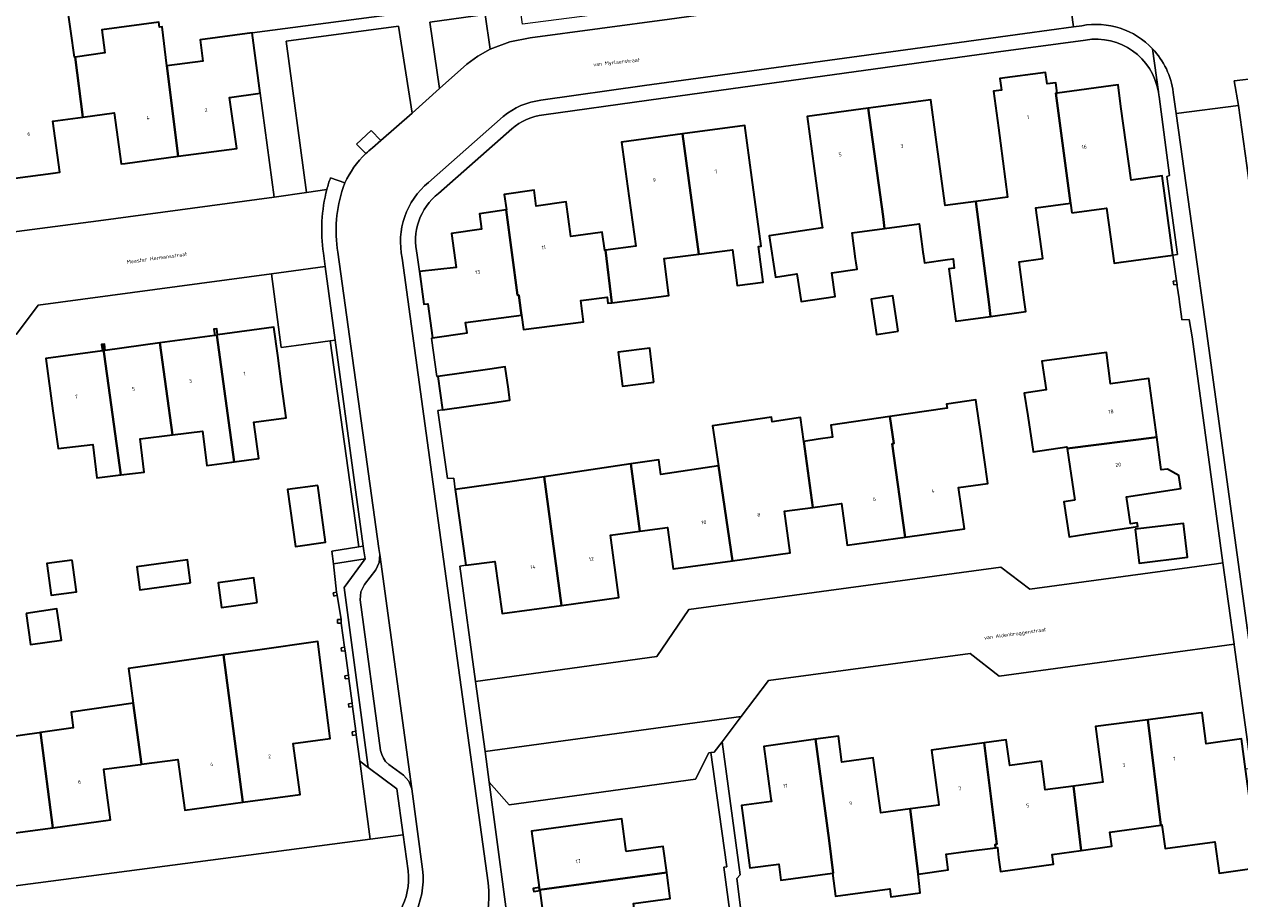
# Model space of a CAD drawing. Header units: metres. Extents: x 201541 to 204988, y 387833 to 394342.
# Tile 140 of 214: x 203142 to 203258, y 391754 to 391837. Entities that reach past the tile are written whole.
import ezdxf
from ezdxf.enums import TextEntityAlignment as Align

# ---------------------------------------------------------------- set-up
doc = ezdxf.new("R2010")
doc.units = ezdxf.units.M
doc.layers.get('Defpoints').update_dxf_attribs({"lineweight": 25})
for name, color, linetype, lineweight in [('B-WE-GR-BEPLANTING_CULTUUR_BODEMBEDEKKER-GV', 90, 'Continuous', 18), ('B-WE-IE-TERREINAFSCHEIDING_KUNSTMATIG_MUUR-G', 90, 'IE-TERREINAFSCHEIDING-KUNSTMATIG-DICHT', 18), ('B-WE-IE-TERREINAFSCHEIDING_KUNSTMATIG_MUUR-GV', 90, 'Continuous', 18), ('B-WE-OG-BEBOUWING-GV', 7, 'Continuous', 35), ('B-WE-OG-BEBOUWING-T18', 10, 'Continuous', 18), ('B-WE-OG-TERREIN_CULTUURSCHEIDING-GV', 7, 'Continuous', 18), ('B-WE-OG-TERREIN_ERF-GV', 7, 'Continuous', 18), ('B-WE-VH-VERHARDING_ASFALT-GV', 252, 'Continuous', 18), ('B-WE-VH-VERHARDING_BETONSTRAATSTEEN-GV', 252, 'Continuous', 18), ('B-WE-VH-VERHARDING_OPEN-GV', 252, 'Continuous', 18), ('B-WE-VH-VERHARDING_TEGEL-GV', 252, 'Continuous', 18)]:
    doc.layers.add(name, color=color, linetype=linetype, lineweight=lineweight)
doc.styles.add('NLCS-ISO-M200-T18', font='NLCS-ISO.ttf', dxfattribs={"height": 0.36})
doc.linetypes.add('IE-TERREINAFSCHEIDING-KUNSTMATIG-DICHT', pattern='A,8,-1,[82,NLCS.SHX,S=0.75,R=90,X=0,Y=0],-1', length=10)

msp = doc.modelspace()

# ---------------------------------------------------------------- linework, layer by layer
at = {"layer": 'B-WE-GR-BEPLANTING_CULTUUR_BODEMBEDEKKER-GV'}
for points in [[(203184.427, 391833.389), (203185.502, 391834.176), (203186.667, 391834.823), (203186.185, 391838.128), (203180.927, 391837.417), (203181.823, 391831.082)], [(203174.139, 391787.382), (203174.574, 391787.45), (203171.904, 391807.093), (203171.426, 391807.028)], [(203175.039, 391766.355), (203172.751, 391783.535), (203174.755, 391786.238), (203171.719, 391785.77), (203172.019, 391783.088), (203172.088, 391782.783), (203172.463, 391780.46), (203172.459, 391780.124), (203172.789, 391777.825), (203172.837, 391777.498), (203173.146, 391775.157), (203173.184, 391774.84), (203173.5, 391772.485), (203173.538, 391772.162), (203173.854, 391769.813), (203173.894, 391769.466), (203174.228, 391766.975)], [(203174.228, 391766.975), (203175.229, 391759.522), (203178.361, 391759.932), (203177.757, 391764.326), (203175.039, 391766.355)]]:
    msp.add_lwpolyline(points, close=True, dxfattribs=at)
for points in [[(203179.214, 391828.742), (203177.93, 391837.013), (203167.225, 391835.582), (203169.15, 391821.171), (203171.109, 391821.466)], [(203174.803, 391824.873), (203173.927, 391825.79), (203175.324, 391827.089), (203176.244, 391826.132), (203179.214, 391828.742)], [(203171.451, 391822.573), (203172.826, 391822.082)]]:
    msp.add_lwpolyline(points, dxfattribs=at)
for points in [[(203172.826, 391822.082, -0.0967609), (203174.803, 391824.873)], [(203171.109, 391821.466, -0.0417547), (203171.451, 391822.573)]]:
    msp.add_lwpolyline(points, format="xyb", dxfattribs=at)
at = {"layer": 'B-WE-IE-TERREINAFSCHEIDING_KUNSTMATIG_MUUR-G'}
for points in [[(203252.104, 391812.752), (203251.786, 391812.717), (203251.825, 391812.379), (203252.142, 391812.415)], [(203252.142, 391812.415), (203252.104, 391812.752)], [(203172.019, 391783.088), (203171.687, 391783.013)], [(203171.687, 391783.013), (203171.757, 391782.707)], [(203172.088, 391782.783), (203172.019, 391783.088)], [(203171.757, 391782.707), (203172.088, 391782.783)], [(203172.124, 391780.464), (203172.119, 391780.128)], [(203172.119, 391780.128), (203172.459, 391780.124)], [(203172.463, 391780.46), (203172.124, 391780.464)], [(203172.459, 391780.124), (203172.463, 391780.46)], [(203172.789, 391777.825), (203172.453, 391777.776)], [(203172.453, 391777.776), (203172.501, 391777.448)], [(203172.501, 391777.448), (203172.837, 391777.498)], [(203172.837, 391777.498), (203172.789, 391777.825)], [(203173.146, 391775.157), (203172.808, 391775.115)], [(203172.808, 391775.115), (203172.847, 391774.799)], [(203172.847, 391774.799), (203173.184, 391774.84)], [(203173.184, 391774.84), (203173.146, 391775.157)], [(203173.5, 391772.485), (203173.163, 391772.444)], [(203173.538, 391772.162), (203173.5, 391772.485)], [(203173.163, 391772.444), (203173.201, 391772.122)], [(203173.201, 391772.122), (203173.538, 391772.162)], [(203173.854, 391769.813), (203173.516, 391769.773)], [(203173.516, 391769.773), (203173.557, 391769.426)], [(203173.557, 391769.426), (203173.894, 391769.466)], [(203173.894, 391769.466), (203173.854, 391769.813)]]:
    msp.add_lwpolyline(points, dxfattribs=at)
at = {"layer": 'B-WE-IE-TERREINAFSCHEIDING_KUNSTMATIG_MUUR-GV'}
for points in [[(203252.142, 391812.415), (203252.104, 391812.752), (203251.786, 391812.717), (203251.825, 391812.379)], [(203171.687, 391783.013), (203171.757, 391782.707), (203172.088, 391782.783), (203172.019, 391783.088)], [(203172.119, 391780.128), (203172.459, 391780.124), (203172.463, 391780.46), (203172.124, 391780.464)], [(203172.837, 391777.498), (203172.789, 391777.825), (203172.453, 391777.776), (203172.501, 391777.448)], [(203172.847, 391774.799), (203173.184, 391774.84), (203173.146, 391775.157), (203172.808, 391775.115)], [(203173.538, 391772.162), (203173.5, 391772.485), (203173.163, 391772.444), (203173.201, 391772.122)], [(203173.516, 391769.773), (203173.557, 391769.426), (203173.894, 391769.466), (203173.854, 391769.813)]]:
    msp.add_lwpolyline(points, close=True, dxfattribs=at)
at = {"layer": 'B-WE-OG-BEBOUWING-GV'}
for points in [[(203147.838, 391828.355), (203147.099, 391834.079), (203147.032, 391834.07), (203146.69, 391836.535), (203146.29, 391839.423), (203141.22, 391838.721), (203141.339, 391837.863), (203138.219, 391837.431), (203137.855, 391837.381), (203138.22, 391834.749), (203138.224, 391834.723), (203138.45, 391833.098), (203138.784, 391830.688), (203139.092, 391830.731), (203140.181, 391822.377), (203145, 391823.028), (203145.639, 391823.114), (203144.983, 391827.969)], [(203147.099, 391834.079), (203147.838, 391828.355), (203150.829, 391828.759), (203151.486, 391823.895), (203151.87, 391823.946), (203156.908, 391824.623), (203155.852, 391833.233), (203155.395, 391836.958), (203155.149, 391836.924), (203155.081, 391837.421), (203149.64, 391836.669), (203149.944, 391834.473)], [(203163.964, 391836.377), (203159.009, 391835.714), (203159.28, 391833.692), (203155.852, 391833.233), (203156.908, 391824.623), (203162.516, 391825.376), (203161.83, 391830.233), (203164.73, 391830.649)], [(203235.112, 391827.34), (203235.307, 391825.884), (203235.995, 391820.737), (203232.958, 391820.324), (203234.226, 391810.502), (203234.369, 391809.361), (203237.733, 391809.814), (203237.579, 391810.954), (203237.091, 391814.574), (203239.343, 391814.878), (203238.817, 391818.786), (203238.692, 391819.718), (203241.981, 391820.16), (203240.578, 391830.628), (203240.722, 391830.648), (203240.586, 391831.633), (203239.753, 391831.522), (203239.603, 391832.611), (203235.261, 391832.031), (203235.407, 391830.941), (203234.644, 391830.839)], [(203242.106, 391819.229), (203245.432, 391819.677), (203246.139, 391814.424), (203246.8, 391814.515), (203251.754, 391815.194), (203250.717, 391822.763), (203247.76, 391822.34), (203246.799, 391829.377), (203246.517, 391831.445), (203240.722, 391830.648), (203240.578, 391830.628), (203241.981, 391820.16)], [(203230.582, 391812.487), (203230.909, 391810.055), (203231.063, 391808.915), (203231.745, 391809.007), (203234.369, 391809.361), (203234.226, 391810.502), (203232.958, 391820.324), (203230.045, 391819.927), (203229.348, 391825.055), (203229.157, 391826.459), (203228.674, 391830.009), (203222.711, 391829.197), (203224.119, 391818.876), (203224.258, 391817.744), (203227.554, 391818.195), (203227.886, 391815.757), (203227.922, 391815.492), (203227.943, 391815.339), (203228.062, 391814.469), (203230.274, 391814.771), (203230.786, 391814.841), (203230.905, 391813.966), (203230.391, 391813.9)], [(203222.711, 391829.197), (203216.888, 391828.405), (203217.562, 391823.451), (203218.259, 391818.321), (203218.329, 391817.814), (203213.26, 391817.049), (203213.856, 391813.103), (203215.913, 391813.407), (203216.311, 391810.771), (203219.563, 391811.262), (203219.222, 391813.52), (203221.635, 391813.849), (203221.553, 391814.453), (203221.501, 391814.834), (203221.163, 391817.321), (203224.258, 391817.744), (203224.119, 391818.876)], [(203205.002, 391826.764), (203206.548, 391815.295), (203209.768, 391815.708), (203210.205, 391812.302), (203212.688, 391812.62), (203212.252, 391816.027), (203212.499, 391816.058), (203211.613, 391822.612), (203210.943, 391827.567)], [(203206.548, 391815.295), (203205.002, 391826.764), (203199.181, 391825.977), (203199.763, 391821.772), (203200.552, 391816.064), (203197.668, 391815.661), (203198.269, 391810.658), (203203.706, 391811.355), (203203.255, 391814.873)], [(203198.269, 391810.658), (203197.668, 391815.661), (203197.584, 391815.649), (203197.341, 391817.391), (203197.148, 391817.364), (203194.37, 391816.976), (203193.909, 391820.278), (203191.056, 391819.88), (203190.846, 391821.386), (203188.001, 391820.989), (203188.215, 391819.518), (203188.179, 391819.513), (203189.277, 391811.374), (203189.4, 391811.387), (203189.59, 391809.926), (203189.661, 391809.475), (203189.843, 391808.111), (203195.569, 391808.846), (203195.308, 391810.878), (203197.812, 391811.2), (203197.888, 391810.609)], [(203181.175, 391807.327), (203184.457, 391807.783), (203184.328, 391808.792), (203189.661, 391809.475), (203189.59, 391809.926), (203189.4, 391811.387), (203189.277, 391811.374), (203188.179, 391819.513), (203185.641, 391819.144), (203185.834, 391817.664), (203182.974, 391817.277), (203183.422, 391814.017), (203179.924, 391813.635), (203180.338, 391810.516), (203180.725, 391810.567)], [(203225.573, 391807.948), (203225.047, 391811.322), (203222.97, 391810.998), (203223.497, 391807.624)], [(203155.18, 391806.836), (203156.386, 391798.065), (203159.25, 391798.412), (203159.646, 391795.148), (203162.043, 391795.474), (203162.267, 391795.504), (203160.614, 391807.582), (203160.686, 391807.592), (203160.604, 391808.189), (203160.323, 391808.151), (203160.405, 391807.554)], [(203160.686, 391807.592), (203160.614, 391807.582), (203162.267, 391795.504), (203164.6, 391795.821), (203164.13, 391799.28), (203167.222, 391799.7), (203166.785, 391802.915), (203166.414, 391805.64), (203166.049, 391808.327)], [(203151.446, 391794.244), (203149.733, 391806.696), (203149.615, 391806.68), (203149.697, 391806.083), (203144.311, 391805.351), (203144.992, 391800.373), (203145.487, 391796.755), (203148.781, 391797.153), (203149.167, 391793.968)], [(203149.733, 391806.696), (203151.446, 391794.244), (203153.685, 391794.516), (203153.3, 391797.691), (203156.386, 391798.065), (203155.18, 391806.836), (203149.969, 391806.12), (203149.887, 391806.717)], [(203202.28, 391803.08), (203201.871, 391806.329), (203198.866, 391805.95), (203199.275, 391802.702)], [(203240.447, 391805.251), (203239.265, 391805.091), (203239.674, 391802.366), (203237.582, 391802.052), (203237.908, 391799.881), (203238.417, 391796.498), (203238.425, 391796.443), (203241.639, 391796.926), (203241.663, 391796.769), (203250.21, 391797.859), (203249.454, 391803.438), (203245.81, 391802.945), (203245.406, 391805.924)], [(203186.636, 391804.34), (203181.685, 391803.646), (203182.129, 391800.469), (203187.08, 391801.163), (203188.546, 391801.366), (203188.399, 391802.431), (203188.106, 391804.544)], [(203225.139, 391797.245), (203225, 391797.225), (203226.237, 391788.323), (203231.867, 391789.098), (203231.322, 391793.06), (203234.096, 391793.442), (203233.755, 391795.921), (203233.414, 391798.395), (203233.293, 391799.219), (203232.973, 391801.403), (203230.171, 391800.992), (203230.225, 391800.622), (203224.761, 391799.821)], [(203216.563, 391797.449), (203216.232, 391799.71), (203213.539, 391799.315), (203213.475, 391799.753), (203207.865, 391798.925), (203208.429, 391795.102), (203209.765, 391786.073), (203215.263, 391786.831), (203214.734, 391790.784), (203217.425, 391791.145)], [(203226.237, 391788.323), (203225, 391797.225), (203225.139, 391797.245), (203224.761, 391799.821), (203219.135, 391798.996), (203219.303, 391797.85), (203217.942, 391797.651), (203216.563, 391797.449), (203217.425, 391791.145), (203220.17, 391791.513), (203220.699, 391787.56)], [(203242.402, 391791.854), (203241.36, 391791.697), (203241.86, 391788.361), (203243.452, 391788.601), (203248.396, 391789.344), (203248.347, 391789.67), (203247.707, 391789.573), (203247.315, 391792.154), (203252.491, 391792.942), (203252.298, 391794.209), (203251.232, 391794.807), (203250.635, 391794.722), (203250.21, 391797.859), (203241.663, 391796.769)], [(203200.933, 391788.877), (203203.574, 391789.226), (203204.094, 391785.292), (203209.765, 391786.073), (203208.429, 391795.102), (203202.939, 391794.292), (203202.733, 391795.689), (203200.067, 391795.296)], [(203200.933, 391788.877), (203200.067, 391795.296), (203191.821, 391794.079), (203193.451, 391781.819), (203198.924, 391782.558), (203198.138, 391788.507)], [(203188.529, 391793.593), (203183.337, 391792.869), (203184.344, 391785.635), (203187.108, 391785.997), (203187.796, 391781.056), (203193.451, 391781.819), (203191.821, 391794.079)], [(203170.232, 391793.245), (203167.354, 391792.847), (203168.102, 391787.434), (203170.98, 391787.832)], [(203248.152, 391789.065), (203248.534, 391785.854), (203253.136, 391786.401), (203252.754, 391789.612)], [(203146.811, 391786.129), (203144.395, 391785.798), (203144.809, 391782.776), (203147.225, 391783.107)], [(203158.112, 391783.967), (203157.812, 391786.166), (203152.968, 391785.505), (203153.269, 391783.305)], [(203164.454, 391782.096), (203164.131, 391784.427), (203160.721, 391783.954), (203161.044, 391781.623)], [(203142.427, 391781.052), (203142.854, 391778.082), (203145.798, 391778.506), (203145.37, 391781.475)], [(203161.255, 391777.093), (203163.092, 391763.043), (203168.565, 391763.779), (203167.898, 391768.645), (203171.428, 391769.123), (203170.676, 391774.842), (203170.224, 391778.361), (203164.472, 391777.552)], [(203152.644, 391772.499), (203153.438, 391766.667), (203156.905, 391767.126), (203157.544, 391762.297), (203163.092, 391763.043), (203161.255, 391777.093), (203155.511, 391776.274), (203152.194, 391775.801)], [(203153.438, 391766.667), (203152.644, 391772.499), (203146.709, 391771.652), (203146.926, 391770.133), (203143.808, 391769.687), (203144.991, 391760.62), (203150.472, 391761.36), (203150.004, 391764.9), (203149.833, 391766.189), (203153.32, 391766.651)], [(203259.942, 391756.89), (203258.676, 391766.207), (203258.283, 391769.103), (203254.911, 391768.629), (203254.536, 391771.576), (203254.426, 391771.562), (203249.357, 391770.916), (203250.602, 391760.875), (203250.701, 391760.889), (203251.007, 391758.644), (203255.738, 391759.289), (203256.146, 391756.3), (203259.952, 391756.82)], [(203134.524, 391770.111), (203135.307, 391764.237), (203135.411, 391764.251), (203138.798, 391764.7), (203139.438, 391759.871), (203144.991, 391760.62), (203143.808, 391769.687), (203143.658, 391769.666), (203140.511, 391769.225), (203140.287, 391770.886)], [(203250.602, 391760.875), (203249.357, 391770.916), (203244.379, 391770.282), (203245.076, 391764.959), (203242.282, 391764.593), (203243.015, 391758.457), (203245.926, 391758.853), (203245.741, 391760.212)], [(203219.286, 391756.289), (203219.348, 391756.297), (203218.972, 391759.4), (203217.691, 391769.051), (203212.754, 391768.374), (203213.433, 391763.42), (203213.472, 391763.132), (203210.626, 391762.743), (203211.429, 391756.793), (203214.169, 391757.163), (203214.377, 391755.625)], [(203223.865, 391762.281), (203223.745, 391763.17), (203223.19, 391767.283), (203220.193, 391766.878), (203219.856, 391769.348), (203217.691, 391769.051), (203218.972, 391759.4), (203219.348, 391756.297), (203219.286, 391756.289), (203219.582, 391754.103), (203224.769, 391754.806), (203224.873, 391754.039), (203227.667, 391754.417), (203227.449, 391756.209), (203226.696, 391762.411), (203223.899, 391762.028)], [(203233.74, 391768.716), (203234.973, 391759.042), (203234.815, 391759.017), (203234.851, 391758.707), (203235.022, 391758.728), (203235.116, 391757.783), (203235.298, 391756.443), (203240.371, 391757.135), (203240.242, 391758.079), (203243.015, 391758.457), (203242.282, 391764.593), (203239.568, 391764.238), (203239.211, 391766.952), (203236.215, 391766.54), (203235.856, 391769.006)], [(203229.286, 391763.972), (203229.409, 391763.076), (203229.448, 391762.788), (203226.696, 391762.411), (203227.449, 391756.209), (203230.32, 391756.597), (203230.118, 391758.093), (203232.013, 391758.35), (203234.851, 391758.707), (203234.815, 391759.017), (203234.973, 391759.042), (203233.74, 391768.716), (203228.73, 391768.029)], [(203199.644, 391758.36), (203199.225, 391761.469), (203190.609, 391760.306), (203191.35, 391754.909), (203191.377, 391754.709), (203203.495, 391756.365), (203203.162, 391758.834)], [(203192.106, 391749.405), (203200.715, 391750.588), (203200.333, 391753.403), (203203.831, 391753.875), (203203.531, 391756.1), (203203.495, 391756.365), (203191.377, 391754.709), (203191.35, 391754.909), (203190.772, 391754.83), (203190.825, 391754.557), (203191.388, 391754.634)]]:
    msp.add_lwpolyline(points, close=True, dxfattribs=at)
at = {"layer": 'B-WE-OG-TERREIN_CULTUURSCHEIDING-GV'}
msp.add_lwpolyline([(203170.951, 391814.109), (203167.217, 391813.607), (203165.81, 391813.418), (203166.755, 391806.383), (203168.187, 391806.581), (203171.426, 391807.028), (203171.904, 391807.093)], close=True, dxfattribs=at)
at = {"layer": 'B-WE-OG-TERREIN_ERF-GV'}
for points in [[(203146.29, 391839.423), (203146.69, 391836.535), (203147.032, 391834.07), (203147.099, 391834.079), (203149.944, 391834.473), (203149.64, 391836.669), (203155.081, 391837.421), (203155.149, 391836.924), (203155.395, 391836.958), (203155.852, 391833.233), (203159.28, 391833.692), (203159.009, 391835.714), (203163.964, 391836.377), (203189.388, 391839.774)], [(203243.414, 391835.7), (203235.134, 391834.566), (203201.793, 391829.966), (203191.765, 391828.56)], [(203138.846, 391817.094), (203149.321, 391818.478), (203166.069, 391820.742), (203164.73, 391830.649), (203161.83, 391830.233), (203162.516, 391825.376), (203156.908, 391824.623), (203151.87, 391823.946), (203151.486, 391823.895), (203150.829, 391828.759), (203147.838, 391828.355), (203144.983, 391827.969), (203145.639, 391823.114), (203145, 391823.028), (203140.181, 391822.377)], [(203193.451, 391781.819), (203187.796, 391781.056), (203187.108, 391785.997), (203184.344, 391785.635), (203183.773, 391785.569), (203185.27, 391774.562), (203202.561, 391776.942), (203205.613, 391781.42), (203235.342, 391785.454), (203238.097, 391783.361), (203255.904, 391785.78), (203256.511, 391785.862), (203253.57, 391807.407), (203253.288, 391809.078), (203252.595, 391809.028), (203252.567, 391809.337), (203252.382, 391810.719), (203252.339, 391811.03), (203252.165, 391812.252), (203252.142, 391812.415), (203251.825, 391812.379), (203251.786, 391812.717), (203252.104, 391812.752), (203251.754, 391815.194), (203252.182, 391815.264), (203251.172, 391822.709), (203251.436, 391822.801), (203250.423, 391830.329)], [(203179.717, 391815.193), (203179.924, 391813.635), (203183.422, 391814.017), (203182.974, 391817.277), (203185.834, 391817.664), (203185.641, 391819.144), (203188.179, 391819.513), (203188.215, 391819.518), (203188.001, 391820.989), (203190.846, 391821.386), (203191.056, 391819.88), (203193.909, 391820.278), (203194.37, 391816.976), (203197.148, 391817.364), (203197.341, 391817.391), (203197.584, 391815.649), (203197.668, 391815.661), (203200.552, 391816.064), (203199.763, 391821.772), (203199.181, 391825.977), (203205.002, 391826.764), (203210.943, 391827.567), (203211.613, 391822.612), (203212.499, 391816.058), (203212.252, 391816.027), (203212.688, 391812.62), (203210.205, 391812.302), (203209.768, 391815.708), (203206.548, 391815.295), (203203.255, 391814.873), (203203.706, 391811.355), (203198.269, 391810.658), (203197.888, 391810.609), (203197.812, 391811.2), (203195.308, 391810.878), (203195.569, 391808.846), (203189.843, 391808.111), (203189.661, 391809.475), (203184.328, 391808.792), (203184.457, 391807.783), (203181.175, 391807.327), (203181.068, 391807.29), (203181.572, 391803.647), (203181.685, 391803.646), (203186.636, 391804.34), (203188.106, 391804.544), (203188.399, 391802.431), (203188.546, 391801.366), (203187.08, 391801.163), (203182.129, 391800.469), (203181.681, 391800.401), (203182.611, 391793.896), (203183.207, 391793.956), (203183.337, 391792.869), (203188.529, 391793.593), (203191.821, 391794.079), (203200.067, 391795.296), (203202.733, 391795.689), (203202.939, 391794.292), (203208.429, 391795.102), (203207.865, 391798.925), (203213.475, 391799.753), (203213.539, 391799.315), (203216.232, 391799.71), (203216.563, 391797.449), (203217.942, 391797.651), (203219.303, 391797.85), (203219.135, 391798.996), (203224.761, 391799.821), (203230.225, 391800.622), (203230.171, 391800.992), (203232.973, 391801.403), (203233.293, 391799.219), (203233.414, 391798.395), (203233.755, 391795.921), (203234.096, 391793.442), (203231.322, 391793.06), (203231.867, 391789.098), (203226.237, 391788.323), (203220.699, 391787.56), (203220.17, 391791.513), (203217.425, 391791.145), (203214.734, 391790.784), (203215.263, 391786.831), (203209.765, 391786.073), (203204.094, 391785.292), (203203.574, 391789.226), (203200.933, 391788.877), (203198.138, 391788.507), (203198.924, 391782.558), (203193.451, 391781.819)], [(203188.717, 391827.237), (203181.736, 391821.082)], [(203136.777, 391754.488), (203175.229, 391759.522), (203174.228, 391766.975), (203173.894, 391769.466), (203173.557, 391769.426), (203173.516, 391769.773), (203173.854, 391769.813), (203173.538, 391772.162), (203173.201, 391772.122), (203173.163, 391772.444), (203173.5, 391772.485), (203173.184, 391774.84), (203172.847, 391774.799), (203172.808, 391775.115), (203173.146, 391775.157), (203172.837, 391777.498), (203172.501, 391777.448), (203172.453, 391777.776), (203172.789, 391777.825), (203172.459, 391780.124), (203172.119, 391780.128), (203172.124, 391780.464), (203172.463, 391780.46), (203172.088, 391782.783), (203171.757, 391782.707), (203171.687, 391783.013), (203172.019, 391783.088), (203171.719, 391785.77), (203171.583, 391786.981), (203174.139, 391787.382), (203171.426, 391807.028), (203168.187, 391806.581), (203166.755, 391806.383), (203165.81, 391813.418), (203143.592, 391810.434), (203141.511, 391807.672)], [(203140.511, 391769.225), (203143.658, 391769.666), (203143.808, 391769.687), (203146.926, 391770.133), (203146.709, 391771.652), (203152.644, 391772.499), (203152.194, 391775.801), (203155.511, 391776.274), (203161.255, 391777.093), (203164.472, 391777.552), (203170.224, 391778.361), (203170.676, 391774.842), (203171.428, 391769.123), (203167.898, 391768.645), (203168.565, 391763.779), (203163.092, 391763.043), (203157.544, 391762.297), (203156.905, 391767.126), (203153.438, 391766.667), (203153.32, 391766.651), (203149.833, 391766.189), (203150.004, 391764.9), (203150.472, 391761.36), (203144.991, 391760.62), (203139.438, 391759.871)], [(203259.201, 391766.272), (203257.583, 391778.056), (203257.575, 391778.116), (203235.195, 391775.068), (203232.432, 391777.231), (203213.2, 391774.641), (203210.591, 391771.213), (203208.765, 391768.813), (203210.495, 391756.126), (203210.167, 391755.78), (203210.665, 391752.015), (203209.606, 391751.875), (203208.948, 391756.856), (203209.228, 391756.896), (203208.278, 391763.702), (203207.708, 391767.783), (203207.507, 391767.757), (203206.252, 391765.266), (203188.478, 391762.797), (203186.575, 391764.951), (203188.763, 391748.578), (203170.863, 391736.508)], [(203259.952, 391756.82), (203256.146, 391756.3), (203255.738, 391759.289), (203251.007, 391758.644), (203250.701, 391760.889), (203250.602, 391760.875), (203245.741, 391760.212), (203245.926, 391758.853), (203243.015, 391758.457), (203240.242, 391758.079), (203240.371, 391757.135), (203235.298, 391756.443), (203235.116, 391757.783), (203235.022, 391758.728), (203234.851, 391758.707), (203232.013, 391758.35), (203230.118, 391758.093), (203230.32, 391756.597), (203227.449, 391756.209), (203227.667, 391754.417), (203224.873, 391754.039), (203224.769, 391754.806), (203219.582, 391754.103), (203219.286, 391756.289), (203214.377, 391755.625), (203214.169, 391757.163), (203211.429, 391756.793), (203210.626, 391762.743), (203213.472, 391763.132), (203213.433, 391763.42), (203212.754, 391768.374), (203217.691, 391769.051), (203219.856, 391769.348), (203220.193, 391766.878), (203223.19, 391767.283), (203223.745, 391763.17), (203223.865, 391762.281), (203223.899, 391762.028), (203226.696, 391762.411), (203229.448, 391762.788), (203229.409, 391763.076), (203229.286, 391763.972), (203228.73, 391768.029), (203233.74, 391768.716), (203235.856, 391769.006), (203236.215, 391766.54), (203239.211, 391766.952), (203239.568, 391764.238), (203242.282, 391764.593), (203245.076, 391764.959), (203244.379, 391770.282), (203249.357, 391770.916), (203254.426, 391771.562), (203254.536, 391771.576), (203254.911, 391768.629), (203258.283, 391769.103)], [(203192.106, 391749.405), (203191.388, 391754.634), (203190.825, 391754.557), (203190.772, 391754.83), (203191.35, 391754.909), (203190.609, 391760.306), (203199.225, 391761.469), (203199.644, 391758.36), (203203.162, 391758.834), (203203.495, 391756.365), (203203.531, 391756.1), (203203.831, 391753.875), (203200.333, 391753.403)]]:
    msp.add_lwpolyline(points, dxfattribs=at)
for points in [[(203250.364, 391830.767, 0.4126448), (203243.414, 391835.7)], [(203250.423, 391830.329, 0.0189761), (203250.364, 391830.767)], [(203191.765, 391828.56, 0.1560585), (203188.717, 391827.237)], [(203181.736, 391821.082, 0.2939139), (203179.717, 391815.193)]]:
    msp.add_lwpolyline(points, format="xyb", dxfattribs=at)
for points in [[(203251.754, 391815.194), (203246.8, 391814.515), (203246.139, 391814.424), (203245.432, 391819.677), (203242.106, 391819.229), (203241.981, 391820.16), (203238.692, 391819.718), (203238.817, 391818.786), (203239.343, 391814.878), (203237.091, 391814.574), (203237.579, 391810.954), (203237.733, 391809.814), (203234.369, 391809.361), (203231.745, 391809.007), (203231.063, 391808.915), (203230.909, 391810.055), (203230.582, 391812.487), (203230.391, 391813.9), (203230.905, 391813.966), (203230.786, 391814.841), (203230.274, 391814.771), (203228.062, 391814.469), (203227.943, 391815.339), (203227.922, 391815.492), (203227.886, 391815.757), (203227.554, 391818.195), (203224.258, 391817.744), (203221.163, 391817.321), (203221.501, 391814.834), (203221.553, 391814.453), (203221.635, 391813.849), (203219.222, 391813.52), (203219.563, 391811.262), (203216.311, 391810.771), (203215.913, 391813.407), (203213.856, 391813.103), (203213.26, 391817.049), (203218.329, 391817.814), (203218.259, 391818.321), (203217.562, 391823.451), (203216.888, 391828.405), (203222.711, 391829.197), (203228.674, 391830.009), (203229.157, 391826.459), (203229.348, 391825.055), (203230.045, 391819.927), (203232.958, 391820.324), (203235.995, 391820.737), (203235.307, 391825.884), (203235.112, 391827.34), (203234.644, 391830.839), (203235.407, 391830.941), (203235.261, 391832.031), (203239.603, 391832.611), (203239.753, 391831.522), (203240.586, 391831.633), (203240.722, 391830.648), (203246.517, 391831.445), (203246.799, 391829.377), (203247.76, 391822.34), (203250.717, 391822.763)], [(203225.573, 391807.948), (203223.497, 391807.624), (203222.97, 391810.998), (203225.047, 391811.322)], [(203144.992, 391800.373), (203144.311, 391805.351), (203149.697, 391806.083), (203149.615, 391806.68), (203149.733, 391806.696), (203149.887, 391806.717), (203149.969, 391806.12), (203155.18, 391806.836), (203160.405, 391807.554), (203160.323, 391808.151), (203160.604, 391808.189), (203160.686, 391807.592), (203166.049, 391808.327), (203166.414, 391805.64), (203166.785, 391802.915), (203167.222, 391799.7), (203164.13, 391799.28), (203164.6, 391795.821), (203162.267, 391795.504), (203162.043, 391795.474), (203159.646, 391795.148), (203159.25, 391798.412), (203156.386, 391798.065), (203153.3, 391797.691), (203153.685, 391794.516), (203151.446, 391794.244), (203149.167, 391793.968), (203148.781, 391797.153), (203145.487, 391796.755)], [(203202.28, 391803.08), (203199.275, 391802.702), (203198.866, 391805.95), (203201.871, 391806.329)], [(203237.908, 391799.881), (203237.582, 391802.052), (203239.674, 391802.366), (203239.265, 391805.091), (203240.447, 391805.251), (203245.406, 391805.924), (203245.81, 391802.945), (203249.454, 391803.438), (203250.21, 391797.859), (203250.635, 391794.722), (203251.232, 391794.807), (203252.298, 391794.209), (203252.491, 391792.942), (203247.315, 391792.154), (203247.707, 391789.573), (203248.347, 391789.67), (203248.396, 391789.344), (203243.452, 391788.601), (203241.86, 391788.361), (203241.36, 391791.697), (203242.402, 391791.854), (203241.663, 391796.769), (203241.639, 391796.926), (203238.425, 391796.443), (203238.417, 391796.498)], [(203167.354, 391792.847), (203170.232, 391793.245), (203170.98, 391787.832), (203168.102, 391787.434)], [(203248.152, 391789.065), (203252.754, 391789.612), (203253.136, 391786.401), (203248.534, 391785.854)], [(203146.811, 391786.129), (203147.225, 391783.107), (203144.809, 391782.776), (203144.395, 391785.798)], [(203158.112, 391783.967), (203153.269, 391783.305), (203152.968, 391785.505), (203157.812, 391786.166)], [(203164.454, 391782.096), (203161.044, 391781.623), (203160.721, 391783.954), (203164.131, 391784.427)], [(203142.427, 391781.052), (203145.37, 391781.475), (203145.798, 391778.506), (203142.854, 391778.082)]]:
    msp.add_lwpolyline(points, close=True, dxfattribs=at)
at = {"layer": 'B-WE-VH-VERHARDING_ASFALT-GV'}
for points in [[(203191.509, 391829.971), (203201.391, 391831.355), (203234.405, 391835.893), (203237.622, 391836.318), (203242.269, 391836.956), (203241.457, 391842.906), (203235.993, 391842.149), (203233.558, 391841.811), (203203.764, 391837.7), (203190.492, 391835.917), (203188.535, 391835.525), (203186.667, 391834.823), (203185.502, 391834.176), (203184.427, 391833.389), (203181.823, 391831.082), (203179.214, 391828.742), (203176.244, 391826.132), (203175.438, 391825.423)], [(203180.788, 391822.132), (203187.904, 391828.429)], [(203172.826, 391822.082), (203172.659, 391821.637)], [(203172.142, 391815.472), (203176.068, 391787.228), (203176.133, 391786.67), (203179.192, 391764.329), (203180.217, 391756.671)], [(203186.471, 391755.356), (203181.335, 391792.683), (203178.286, 391814.906)]]:
    msp.add_lwpolyline(points, dxfattribs=at)
for points in [[(203187.904, 391828.429, -0.1392786), (203191.509, 391829.971)], [(203174.803, 391824.873, 0.0967609), (203172.826, 391822.082)], [(203175.438, 391825.423, 0.023211), (203174.803, 391824.873)], [(203172.659, 391821.637, 0.1224613), (203172.142, 391815.472)], [(203178.286, 391814.906, -0.2814719), (203180.788, 391822.132)], [(203180.217, 391756.671, -0.3167032), (203176.053, 391748.922)], [(203182.129, 391745.806, 0.284017), (203186.471, 391755.356)]]:
    msp.add_lwpolyline(points, format="xyb", dxfattribs=at)
msp.add_lwpolyline([(203270.116, 391742.076), (203269.477, 391745.88), (203267.12, 391763.241), (203259.89, 391815.659), (203258.796, 391823.739), (203258.008, 391829.449), (203252.071, 391828.692), (203252.478, 391825.74), (203254.942, 391807.946), (203261.571, 391759.74), (203263.482, 391745.633), (203263.829, 391743.397), (203264.232, 391741.172)], close=True, dxfattribs=at)
at = {"layer": 'B-WE-VH-VERHARDING_BETONSTRAATSTEEN-GV'}
for points in [[(203242.402, 391843.041), (203241.457, 391842.906), (203242.269, 391836.956), (203243.058, 391837.067)], [(203251.774, 391830.716), (203252.071, 391828.692), (203258.008, 391829.449), (203257.602, 391831.819), (203259.785, 391832.056), (203259.237, 391836.093)], [(203171.109, 391821.466), (203169.15, 391821.171), (203166.069, 391820.742), (203149.321, 391818.478)], [(203149.321, 391818.478), (203138.846, 391817.094), (203135.465, 391812.6), (203107.67, 391808.657), (203108.484, 391803.061), (203141.511, 391807.672), (203143.592, 391810.434), (203165.81, 391813.418), (203167.217, 391813.607), (203170.951, 391814.109), (203170.778, 391815.398)], [(203178.833, 391756.499), (203178.361, 391759.932), (203175.229, 391759.522), (203136.777, 391754.488), (203136.37, 391756.325), (203115.621, 391753.676), (203117.241, 391741.824), (203145.551, 391745.653), (203163.836, 391748.126)]]:
    msp.add_lwpolyline(points, dxfattribs=at)
for points in [[(203243.058, 391837.067, -0.2550725), (203249.812, 391834.865)], [(203249.812, 391834.865, -0.1585992), (203251.774, 391830.716)], [(203170.778, 391815.398, -0.1039844), (203171.109, 391821.466)], [(203175.316, 391750.146, 0.3251649), (203178.833, 391756.499)]]:
    msp.add_lwpolyline(points, format="xyb", dxfattribs=at)
for points in [[(203259.785, 391832.056), (203257.602, 391831.819), (203258.008, 391829.449), (203258.796, 391823.739), (203259.89, 391815.659), (203267.12, 391763.241), (203269.477, 391745.88), (203270.116, 391742.076), (203270.451, 391740.502), (203271.772, 391742.583), (203271.952, 391742.958), (203271.987, 391743.373), (203271.705, 391745.336), (203268.542, 391768.275), (203262.014, 391815.611), (203260.576, 391826.225)], [(203174.279, 391782.343), (203176.224, 391767.994), (203176.326, 391767.61), (203176.484, 391767.247), (203176.703, 391766.925), (203176.992, 391766.664), (203178.397, 391765.628), (203178.911, 391765.05), (203179.192, 391764.329), (203176.133, 391786.67), (203176.088, 391785.906), (203175.782, 391785.205), (203174.677, 391783.813), (203174.33, 391783.117)], [(203186.175, 391767.898), (203210.591, 391771.213), (203213.2, 391774.641), (203232.432, 391777.231), (203235.195, 391775.068), (203257.575, 391778.116), (203256.511, 391785.862), (203255.904, 391785.78), (203238.097, 391783.361), (203235.342, 391785.454), (203205.613, 391781.42), (203202.561, 391776.942), (203185.27, 391774.562)], [(203186.575, 391764.951), (203188.478, 391762.797), (203206.252, 391765.266), (203207.507, 391767.757), (203207.708, 391767.783), (203208.011, 391767.822), (203208.765, 391768.813), (203210.591, 391771.213), (203186.175, 391767.898)]]:
    msp.add_lwpolyline(points, close=True, dxfattribs=at)
at = {"layer": 'B-WE-VH-VERHARDING_OPEN-GV'}
msp.add_lwpolyline([(203175.438, 391825.423), (203176.244, 391826.132), (203175.324, 391827.089), (203173.927, 391825.79), (203174.803, 391824.873)], dxfattribs=at)
msp.add_lwpolyline([(203174.803, 391824.873, -0.023211), (203175.438, 391825.423)], format="xyb", dxfattribs=at)
msp.add_lwpolyline([(203208.765, 391768.813), (203208.011, 391767.822), (203207.708, 391767.783), (203208.278, 391763.702), (203209.228, 391756.896), (203208.948, 391756.856), (203209.606, 391751.875), (203210.665, 391752.015), (203210.167, 391755.78), (203210.495, 391756.126)], close=True, dxfattribs=at)
at = {"layer": 'B-WE-VH-VERHARDING_TEGEL-GV'}
for points in [[(203242.882, 391844.492), (203234.412, 391843.335), (203204.093, 391839.195), (203196.427, 391838.062), (203189.737, 391837.213), (203189.388, 391839.774), (203163.964, 391836.377), (203164.73, 391830.649)], [(203164.73, 391830.649), (203166.069, 391820.742), (203169.15, 391821.171), (203167.225, 391835.582), (203177.93, 391837.013), (203179.214, 391828.742), (203181.823, 391831.082), (203180.927, 391837.417), (203186.185, 391838.128), (203186.667, 391834.823), (203188.535, 391835.525), (203190.492, 391835.917), (203203.764, 391837.7), (203233.558, 391841.811), (203235.993, 391842.149), (203241.457, 391842.906), (203242.402, 391843.041)], [(203243.058, 391837.067), (203242.269, 391836.956), (203237.622, 391836.318), (203234.405, 391835.893), (203201.391, 391831.355), (203191.509, 391829.971)], [(203191.765, 391828.56), (203201.793, 391829.966), (203235.134, 391834.566), (203243.414, 391835.7)], [(203249.812, 391834.865), (203250.364, 391830.767)], [(203250.364, 391830.767), (203249.812, 391834.865)], [(203264.232, 391741.172), (203263.829, 391743.397), (203263.482, 391745.633), (203261.571, 391759.74), (203254.942, 391807.946), (203252.478, 391825.74), (203252.071, 391828.692), (203251.774, 391830.716)], [(203250.423, 391830.329), (203251.436, 391822.801), (203251.172, 391822.709), (203252.182, 391815.264), (203251.754, 391815.194)], [(203187.904, 391828.429), (203180.788, 391822.132)], [(203181.736, 391821.082), (203188.717, 391827.237)], [(203172.659, 391821.637), (203172.826, 391822.082), (203171.451, 391822.573)], [(203170.778, 391815.398), (203170.951, 391814.109), (203171.904, 391807.093), (203174.574, 391787.45), (203174.634, 391787.005), (203174.755, 391786.238), (203172.751, 391783.535), (203175.039, 391766.355), (203177.757, 391764.326), (203178.361, 391759.932), (203178.833, 391756.499)], [(203180.217, 391756.671), (203179.192, 391764.329), (203178.911, 391765.05), (203178.397, 391765.628), (203176.992, 391766.664), (203176.703, 391766.925), (203176.484, 391767.247), (203176.326, 391767.61), (203176.224, 391767.994), (203174.279, 391782.343), (203174.33, 391783.117), (203174.677, 391783.813), (203175.782, 391785.205), (203176.088, 391785.906), (203176.133, 391786.67), (203176.068, 391787.228), (203172.142, 391815.472)], [(203170.863, 391736.508), (203188.763, 391748.578), (203186.575, 391764.951), (203186.175, 391767.898), (203185.27, 391774.562), (203183.773, 391785.569), (203184.344, 391785.635), (203183.337, 391792.869), (203183.207, 391793.956), (203182.611, 391793.896), (203181.681, 391800.401), (203182.129, 391800.469), (203181.685, 391803.646), (203181.572, 391803.647), (203181.068, 391807.29), (203181.175, 391807.327), (203180.725, 391810.567), (203180.338, 391810.516), (203179.924, 391813.635), (203179.717, 391815.193)], [(203178.286, 391814.906), (203181.335, 391792.683), (203186.471, 391755.356)], [(203251.754, 391815.194), (203252.104, 391812.752), (203252.142, 391812.415), (203252.165, 391812.252), (203252.339, 391811.03), (203252.382, 391810.719), (203252.567, 391809.337), (203252.595, 391809.028), (203253.288, 391809.078), (203253.57, 391807.407), (203256.511, 391785.862), (203257.575, 391778.116), (203257.583, 391778.056), (203259.201, 391766.272), (203258.676, 391766.207), (203259.942, 391756.89), (203260.509, 391756.929), (203260.594, 391756.059), (203262.063, 391745.568)]]:
    msp.add_lwpolyline(points, dxfattribs=at)
for points in [[(203249.812, 391834.865, 0.2550725), (203243.058, 391837.067)], [(203243.414, 391835.7, -0.4126448), (203250.364, 391830.767)], [(203251.774, 391830.716, 0.1585992), (203249.812, 391834.865)], [(203250.364, 391830.767, -0.0189761), (203250.423, 391830.329)], [(203191.509, 391829.971, 0.1392786), (203187.904, 391828.429)], [(203188.717, 391827.237, -0.1560585), (203191.765, 391828.56)], [(203171.451, 391822.573, 0.0417547), (203171.109, 391821.466)], [(203171.109, 391821.466, 0.1039844), (203170.778, 391815.398)], [(203172.142, 391815.472, -0.1224613), (203172.659, 391821.637)], [(203180.788, 391822.132, 0.2814719), (203178.286, 391814.906)], [(203179.717, 391815.193, -0.2939139), (203181.736, 391821.082)], [(203178.833, 391756.499, -0.3251649), (203175.316, 391750.146)], [(203176.053, 391748.922, 0.3167032), (203180.217, 391756.671)], [(203186.471, 391755.356, -0.284017), (203182.129, 391745.806)]]:
    msp.add_lwpolyline(points, format="xyb", dxfattribs=at)
msp.add_lwpolyline([(203174.755, 391786.238), (203174.634, 391787.005), (203174.574, 391787.45), (203174.139, 391787.382), (203171.583, 391786.981), (203171.719, 391785.77)], close=True, dxfattribs=at)

# ---------------------------------------------------------------- texts
at = {"layer": 'B-WE-OG-BEBOUWING-T18', "style": 'NLCS-ISO-M200-T18'}
for s, rotation, p in [('2', 7.6, (203159.574, 391829.017)), ('4', 7.6, (203154.059, 391828.276)), ('1', 7.5, (203237.93, 391828.352)), ('6', 7.6, (203142.689, 391826.752)), ('3', 7.7, (203225.918, 391825.597)), ('16', 7.7, (203243.288, 391825.529)), ('5', 7.7, (203220.025, 391824.795)), ('9', 7.7, (203202.308, 391822.363)), ('7', 7.7, (203208.189, 391823.158)), ('11', 7.9, (203191.759, 391815.939)), ('13', 7.7, (203185.47, 391813.578)), ('1', 7.8, (203163.248, 391803.906)), ('5', 7.8, (203152.657, 391802.452)), ('3', 7.8, (203158.092, 391803.199)), ('7', 7.7, (203147.222, 391801.71)), ('18', 7.7, (203245.844, 391800.287)), ('20', 7.7, (203246.532, 391795.215)), ('6', 7.8, (203223.286, 391791.954)), ('4', 7.8, (203228.877, 391792.724)), ('10', 7.8, (203207.035, 391789.735)), ('8', 7.8, (203212.272, 391790.457)), ('12', 7.6, (203196.303, 391786.24)), ('14', 7.6, (203190.739, 391785.489)), ('4', 7.6, (203160.115, 391766.679)), ('2', 7.6, (203165.625, 391767.42)), ('3', 7.2, (203247.074, 391766.593)), ('1', 7.2, (203251.874, 391767.204)), ('6', 7.6, (203147.52, 391764.998)), ('11', 7.8, (203214.791, 391764.616)), ('7', 7.8, (203231.429, 391764.362)), ('9', 7.7, (203221.027, 391762.954)), ('5', 7.8, (203237.909, 391762.735)), ('17', 7.8, (203195.042, 391757.429))]:
    msp.add_text(s, height=0.36, rotation=rotation, dxfattribs=at).set_placement(p, align=Align.MIDDLE)
at = {"layer": 'Defpoints', "color": 250, "style": 'NLCS-ISO-M200-T18'}
for s, rotation, p in [('van Myrlaerstraat', 6, (203198.715, 391833.543)), ('Meester Hermansstraat', 7.8, (203154.9, 391814.934)), ('van Aldenbruggenstraat', 7.8, (203236.712, 391779.071))]:
    msp.add_text(s, height=0.36, rotation=rotation, dxfattribs=at).set_placement(p, align=Align.MIDDLE)

doc.saveas('drawing.dxf')
